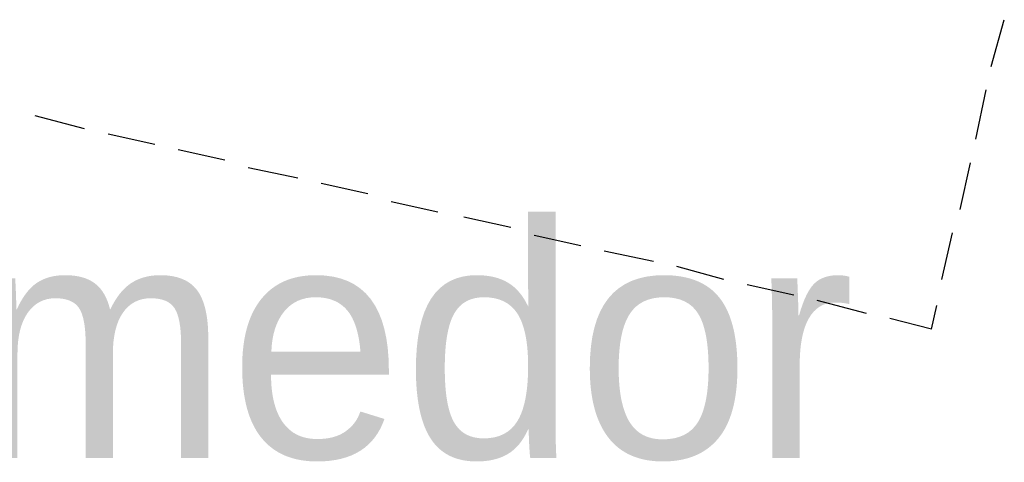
# Model space of a CAD drawing. Header units: feet. Extents: x -79 to 198, y -22 to 181.
# Tile 63 of 256: x 87.73 to 92.79, y 32.55 to 34.82. Entities that reach past the tile are written whole.
import ezdxf
from ezdxf.enums import TextEntityAlignment as Align

# ---------------------------------------------------------------- set-up
doc = ezdxf.new("R2010")
doc.units = ezdxf.units.FT
doc.layers.add('A-LINEA', color=7, linetype='CONTINUOUS')
doc.layers.add('A-NOMBRE-ESPACIO', color=2, linetype='CONTINUOUS')

msp = doc.modelspace()

# ---------------------------------------------------------------- linework, layer by layer
at = {"layer": 'A-LINEA'}
for p, q in [((92.72, 34.5778), (92.7867, 34.8178)), ((92.64, 34.2044), (92.6933, 34.4578)), ((88.0667, 34.2578), (87.8133, 34.3244)), ((88.4267, 34.1778), (88.1867, 34.2311)), ((88.7867, 34.0978), (88.5467, 34.1511)), ((92.56, 33.8444), (92.6133, 34.0844)), ((89.16, 34.0044), (88.9067, 34.0578)), ((89.52, 33.9244), (89.28, 33.9778)), ((89.88, 33.8311), (89.64, 33.8844)), ((90.2533, 33.7511), (90.0133, 33.8044)), ((90.6133, 33.6578), (90.3733, 33.7111)), ((92.4667, 33.4844), (92.52, 33.7244)), ((90.9867, 33.5778), (90.7333, 33.6311)), ((91.3467, 33.4844), (91.1067, 33.5511)), ((91.7067, 33.4044), (91.4667, 33.4578)), ((92.08, 33.3111), (91.8267, 33.3778)), ((92.4133, 33.2311), (92.44, 33.3511)), ((92.4133, 33.2311), (92.2, 33.2844))]:
    msp.add_line(p, q, dxfattribs=at)

# ---------------------------------------------------------------- texts
at = {"layer": 'A-NOMBRE-ESPACIO'}
msp.add_text('Sala - Comedor', height=1.2, dxfattribs=at).set_placement((86.4, 32.5689), align=Align.CENTER)

doc.saveas('drawing.dxf')
